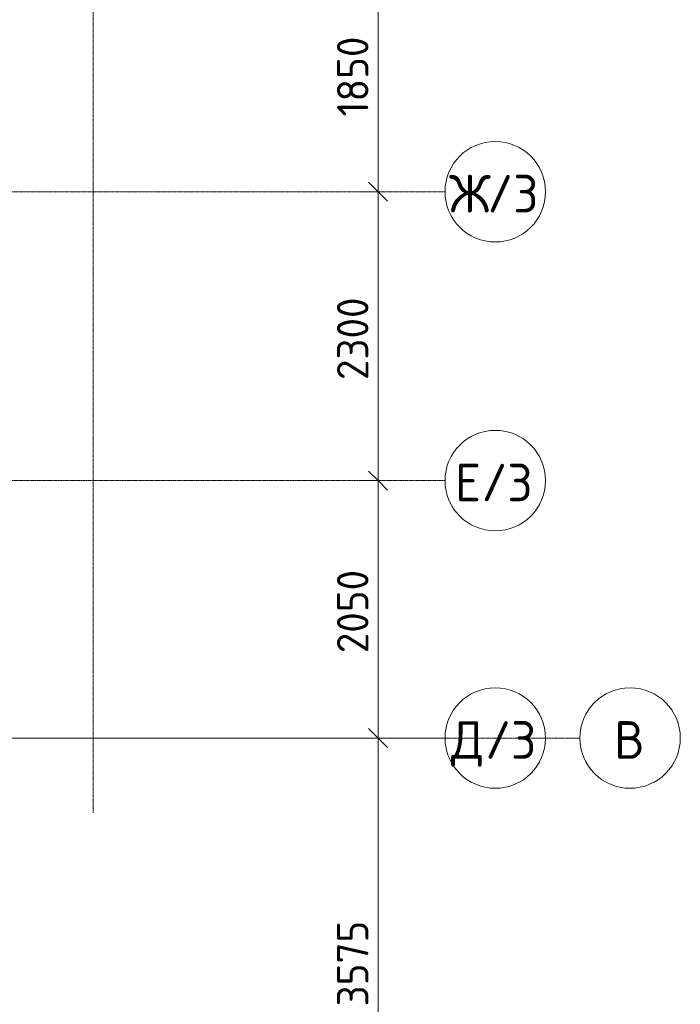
# Model space of a CAD drawing. Header units: millimetres. Extents: x 82112 to 162374, y -10965 to 131389.
# Tile 74 of 82: x 148586 to 153846, y 78580 to 86420. Entities that reach past the tile are written whole.
import ezdxf

# ---------------------------------------------------------------- set-up
doc = ezdxf.new("R2010")
doc.units = ezdxf.units.MM
doc.linetypes.add('4_ Штрихпунктир_ 10 х 2 мм', pattern=[14, 10, -2, 0, -2])
for name, color, linetype, lineweight in [('A-ANNO-DIMS', 7, 'Continuous', 5), ('A-ANNO-DIMS-100', 7, 'Continuous', 5), ('S-GRID', 7, 'Continuous', 5), ('S-GRID-IDEN', 7, 'Continuous', 5)]:
    doc.layers.add(name, color=color, linetype=linetype, lineweight=lineweight)
doc.styles.add('GOST Common_1', font='GOST_Common.ttf', dxfattribs={"height": 300})
doc.styles.add('GOST Common_3', font='GOST_Common.ttf', dxfattribs={"height": 250})
doc.dimstyles.new('2_5_мм', dxfattribs={"dimscale": 304.8, "dimtxt": 251.428749, "dimasz": 0.492126, "dimexe": 0.492126, "dimexo": 0.492126, "dimgap": 0, "dimtad": 1, "dimdec": 5, "dimrnd": 1e-05, "dimdsep": 46, "dimtxsty": 'GOST Common_3', "dimblk1": 'OBLIQUE', "dimblk2": 'OBLIQUE', "dimsah": 1, "dimcen": 0.09, "dimdle": 0.492126, "dimadec": 5, "dimazin": 2, "dimtfac": 1, "dimtdec": 4, "dimtix": 1, "dimtmove": 0, "dimatfit": 3, "dimfxl": 1, "dimtvp": 1, "dimtolj": 1, "dimtzin": 0, "dimarcsym": 2})

# ---------------------------------------------------------------- blocks, each defined once
blk = doc.blocks.new('Ось сетки - 8_0 мм-31302--01_Подвал_МП_часть В')
at = {"layer": 'S-GRID-IDEN'}
blk.add_circle((0, 0), 4, dxfattribs=at)
blk = doc.blocks.new('DIMBLOCK247--01_Подвал_МП_часть В')
at = {"layer": 'A-ANNO-DIMS-100', "lineweight": 25, "transparency": 16777216}
for p, q in [((151439.4, 80700), (151364.4, 80775)), ((151439.4, 80700), (151514.4, 80625)), ((151439.4, 77125), (151364.4, 77200)), ((151439.4, 77125), (151514.4, 77050))]:
    blk.add_line(p, q, dxfattribs=at)
at = {"layer": 'A-ANNO-DIMS-100', "transparency": 16777216}
for p, q in [((151483.4, 80700), (151289.4, 80700)), ((151439.4, 77125), (151439.4, 80700)), ((151439.4, 80700), (151483.4, 80700)), ((151483.4, 77125), (151289.4, 77125)), ((151439.4, 77125), (151483.4, 77125))]:
    blk.add_line(p, q, dxfattribs=at)
at = {"layer": 'A-ANNO-DIMS-100', "color": 0, "transparency": 16777216, "insert": (151112.7, 78563.1), "char_height": 250, "width": 838.664, "attachment_point": 1, "rotation": 90, "line_spacing_factor": 1.022761, "style": 'GOST Common_3'}
blk.add_mtext('3575', dxfattribs=at)
blk = doc.blocks.new('_Oblique')
at = {"color": 0, "linetype": 'ByBlock', "lineweight": -2}
blk.add_line((-0.5, -0.5), (0.5, 0.5), dxfattribs=at)
blk = doc.blocks.new('DIMBLOCK248--01_Подвал_МП_часть В')
at = {"layer": 'A-ANNO-DIMS-100', "lineweight": 25, "transparency": 16777216}
for p, q in [((151439.4, 82750), (151364.4, 82825)), ((151439.4, 82750), (151514.4, 82675)), ((151439.4, 80700), (151364.4, 80775)), ((151439.4, 80700), (151514.4, 80625))]:
    blk.add_line(p, q, dxfattribs=at)
at = {"layer": 'A-ANNO-DIMS-100', "transparency": 16777216}
for p, q in [((151483.4, 82750), (151289.4, 82750)), ((151439.4, 80700), (151439.4, 82750)), ((151439.4, 82750), (151483.4, 82750)), ((151483.4, 80700), (151289.4, 80700)), ((151439.4, 80700), (151483.4, 80700))]:
    blk.add_line(p, q, dxfattribs=at)
at = {"layer": 'A-ANNO-DIMS-100', "color": 0, "transparency": 16777216, "insert": (151112.7, 81375.6), "char_height": 250, "width": 838.664, "attachment_point": 1, "rotation": 90, "line_spacing_factor": 1.022761, "style": 'GOST Common_3'}
blk.add_mtext('2050', dxfattribs=at)
blk = doc.blocks.new('DIMBLOCK249--01_Подвал_МП_часть В')
at = {"layer": 'A-ANNO-DIMS-100', "lineweight": 25, "transparency": 16777216}
for p, q in [((151439.4, 85050), (151364.4, 85125)), ((151439.4, 85050), (151514.4, 84975)), ((151439.4, 82750), (151364.4, 82825)), ((151439.4, 82750), (151514.4, 82675))]:
    blk.add_line(p, q, dxfattribs=at)
at = {"layer": 'A-ANNO-DIMS-100', "transparency": 16777216}
for p, q in [((151483.4, 85050), (151289.4, 85050)), ((151439.4, 82750), (151439.4, 85050)), ((151439.4, 85050), (151483.4, 85050)), ((151483.4, 82750), (151289.4, 82750)), ((151439.4, 82750), (151483.4, 82750))]:
    blk.add_line(p, q, dxfattribs=at)
at = {"layer": 'A-ANNO-DIMS-100', "color": 0, "transparency": 16777216, "insert": (151112.7, 83550.6), "char_height": 250, "width": 838.664, "attachment_point": 1, "rotation": 90, "line_spacing_factor": 1.022761, "style": 'GOST Common_3'}
blk.add_mtext('2300', dxfattribs=at)
blk = doc.blocks.new('DIMBLOCK250--01_Подвал_МП_часть В')
at = {"layer": 'A-ANNO-DIMS-100', "lineweight": 25, "transparency": 16777216}
for p, q in [((151439.4, 86900), (151364.4, 86975)), ((151439.4, 86900), (151514.4, 86825)), ((151439.4, 85050), (151364.4, 85125)), ((151439.4, 85050), (151514.4, 84975))]:
    blk.add_line(p, q, dxfattribs=at)
at = {"layer": 'A-ANNO-DIMS-100', "transparency": 16777216}
for p, q in [((151483.4, 86900), (151289.4, 86900)), ((151439.4, 85050), (151439.4, 86900)), ((151439.4, 86900), (151483.4, 86900)), ((151483.4, 85050), (151289.4, 85050)), ((151439.4, 85050), (151483.4, 85050))]:
    blk.add_line(p, q, dxfattribs=at)
at = {"layer": 'A-ANNO-DIMS-100', "color": 0, "transparency": 16777216, "insert": (151112.7, 85649), "char_height": 250, "width": 782.412, "attachment_point": 1, "rotation": 90, "line_spacing_factor": 1.022761, "style": 'GOST Common_3'}
blk.add_mtext('1850', dxfattribs=at)

msp = doc.modelspace()

# ---------------------------------------------------------------- linework, layer by layer
at = {"layer": 'S-GRID', "linetype": '4_ Штрихпунктир_ 10 х 2 мм'}
for p, q in [((149170, 80104.964717), (149170, 129588.42805)), ((151972.716503, 85050), (87000, 85050)), ((151972.716503, 82750), (87000, 82750)), ((153045.862349, 80700), (82911.954059, 80700)), ((151972.716503, 80700), (82911.954059, 80700))]:
    msp.add_line(p, q, dxfattribs=at)

# ---------------------------------------------------------------- block references
at = {"layer": 'S-GRID-IDEN', "xscale": 99.99999999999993, "yscale": 99.99999999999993, "zscale": 99.99999999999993}
for p, rotation in [((152372.716503, 85050), 89.9999999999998), ((152372.716503, 82750), 89.9999999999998), ((152372.716503, 80700), 89.99999999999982), ((153445.862349, 80700), 89.99999999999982)]:
    msp.add_blockref('Ось сетки - 8_0 мм-31302--01_Подвал_МП_часть В', p, dxfattribs=dict(at, rotation=rotation))

# ---------------------------------------------------------------- texts
at = {"layer": 'S-GRID-IDEN', "char_height": 300, "attachment_point": 1, "style": 'GOST Common_1'}
for s, insert, width in [('\\fGOST Common|b0|i0|c204|p34|;Ж', (152004.796021, 85184.544597), 368.77625), ('/3', (152309.066854, 85184.544597), 521.096875), ('\\fGOST Common|b0|i0|c204|p34|;Е', (152051.296021, 82884.544597), 256.54), ('/3', (152262.962687, 82884.544597), 521.096875), ('\\fGOST Common|b0|i0|c204|p34|;Д', (152021.296021, 80834.544597), 328.691875), ('/3', (152292.493937, 80834.544597), 521.096875), ('\\fGOST Common|b0|i0|c204|p34|;В', (153319.441867, 80834.544597), 304.64125)]:
    msp.add_mtext(s, dxfattribs=dict(at, insert=insert, width=width))

# ---------------------------------------------------------------- dimensions: what is measured, and where the dimension line sits
at = {"layer": 'A-ANNO-DIMS'}
for base, p1, p2, override, picture, middle in [((151439.420075, 86900), (151333.354058, 85050), (151333.354058, 86900), {"dimpost": '<>', "dimfxl": 1850}, 'DIMBLOCK250--01_Подвал_МП_часть В', (151314.420075, 85975)), ((151439.420075, 85050), (151333.354058, 82750), (151333.354058, 85050), {"dimpost": '<>', "dimfxl": 2300}, 'DIMBLOCK249--01_Подвал_МП_часть В', (151314.420075, 83900)), ((151439.420075, 82750), (151333.354058, 80700), (151333.354058, 82750), {"dimpost": '<>', "dimfxl": 2050}, 'DIMBLOCK248--01_Подвал_МП_часть В', (151314.420075, 81725)), ((151439.420075, 80700), (151333.354058, 77125), (151333.354058, 80700), {"dimpost": '<>', "dimfxl": 3575}, 'DIMBLOCK247--01_Подвал_МП_часть В', (151314.420075, 78912.5))]:
    dim = msp.add_linear_dim(base=base, p1=p1, p2=p2, angle=90, dimstyle='2_5_мм', override=override, dxfattribs=at)
    dim.commit()
    dim.dimension.update_dxf_attribs({"geometry": picture, "text_midpoint": middle})

doc.saveas('drawing.dxf')
